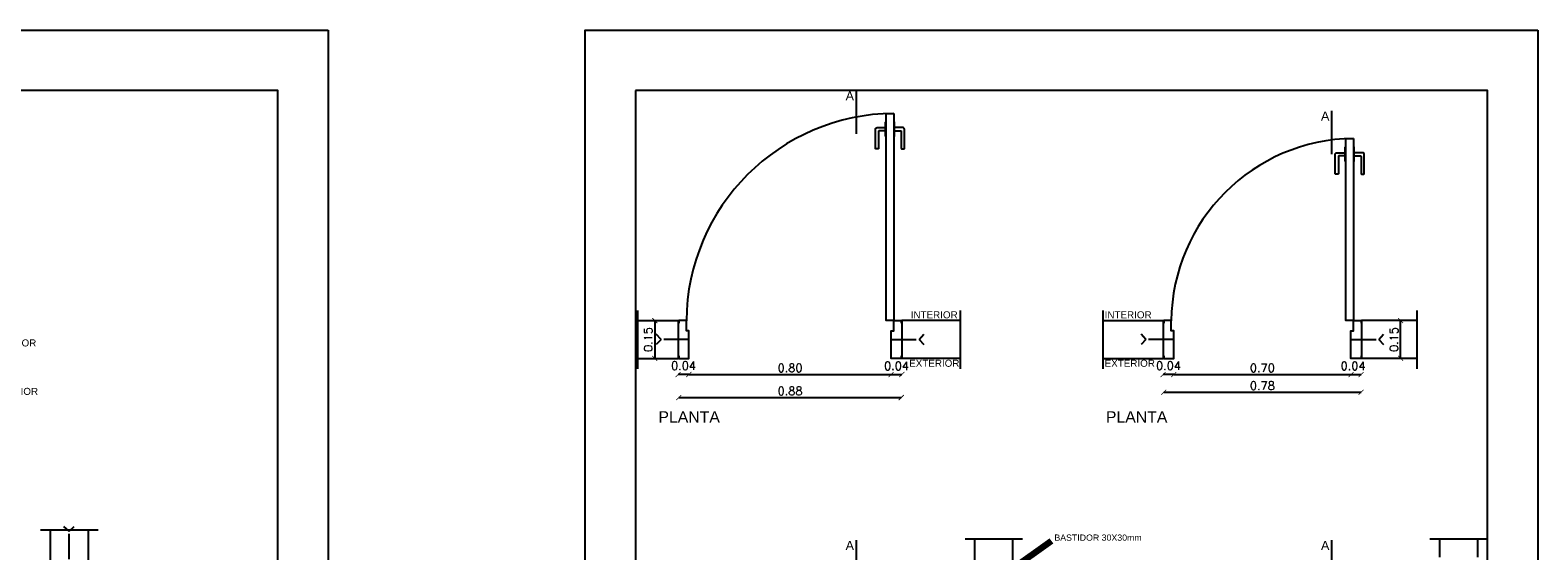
# Model space of a CAD drawing. Header units: millimetres. Extents: x 201 to 840, y 135 to 685.
# Tile 214 of 219: x 425.06 to 431.06, y 330.43 to 332.5. Entities that reach past the tile are written whole.
import ezdxf

# ---------------------------------------------------------------- set-up
doc = ezdxf.new("R2010")
doc.units = ezdxf.units.MM
doc.linetypes.add('HIDDEN2', pattern=[0.1875, 0.125, -0.0625])
for name, color, linetype in [('01', 1, 'Continuous'), ('03', 3, 'Continuous'), ('ABERTURAS', 2, 'Continuous'), ('COTA DETALLE', 1, 'Continuous'), ('LAMINA', 6, 'Continuous'), ('LINEA DE CORTE', 4, 'Continuous'), ('LLAMADAS', 1, 'Continuous'), ('muro', 6, 'Continuous'), ('TEXTO DETALLE', 2, 'Continuous')]:
    doc.layers.add(name, color=color, linetype=linetype)
doc.styles.add('ARIAL', font='arial.ttf', dxfattribs={"height": 0.06})
doc.styles.add('ROMANS', font='romans.shx')
doc.styles.add('STYLE1', font='ARIALUNI.TTF', dxfattribs={"height": 0.09})
doc.dimstyles.new('cota', dxfattribs={"dimscale": 0, "dimtxt": 0.11, "dimasz": 0.15, "dimexe": 0, "dimexo": 1.15, "dimgap": 0, "dimtad": 0, "dimzin": 0, "dimdsep": 46, "dimtxsty": 'STYLE1', "dimblk": 'OPEN90', "dimblk1": 'OPEN90', "dimblk2": 'CLOSEDBLANK', "dimcen": 1, "dimse1": 1, "dimse2": 1, "dimclrd": 1, "dimclre": 1, "dimclrt": 3, "dimadec": 0, "dimazin": 0, "dimtfac": 1, "dimtmove": 2, "dimatfit": 1, "dimldrblk": 'OPEN90', "dimfxl": 1, "dimtolj": 1, "dimtzin": 0, "dimarcsym": 0})
doc.dimstyles.new('COTAS5', dxfattribs={"dimscale": 0, "dimtxt": 0.05, "dimasz": 0.03, "dimexe": 0.18, "dimexo": 0.06, "dimgap": 0.01, "dimtad": 1, "dimzin": 1, "dimdsep": 46, "dimtxsty": 'ROMANS', "dimblk1": 'ARCHTICK', "dimblk2": 'ARCHTICK', "dimsah": 1, "dimcen": 0.2, "dimse1": 1, "dimse2": 1, "dimclrd": 1, "dimclre": 1, "dimclrt": 2, "dimazin": 0, "dimtfac": 3, "dimtmove": 2, "dimatfit": 3, "dimldrblk": 'ARCHTICK', "dimfxl": 1, "dimtolj": 1, "dimtzin": 0, "dimarcsym": 0})

# ---------------------------------------------------------------- blocks, each defined once
blk = doc.blocks.new('_ARCHTICK')
at = {"color": 0, "linetype": 'ByBlock', "const_width": 0.15}
blk.add_lwpolyline([(-0.5, -0.5), (0.5, 0.5)], dxfattribs=at)
blk = doc.blocks.new('*D122')
at = {"layer": 'COTA DETALLE', "color": 1, "ltscale": 0.01}
blk.add_line((427.5442, 331.347), (427.5442, 331.197), dxfattribs=at)
at = {"layer": 'DEFPOINTS', "color": 0, "ltscale": 0.01}
for p in [(427.579, 331.347), (427.5442, 331.197), (427.579, 331.197)]:
    blk.add_point(p, dxfattribs=at)
at = {"layer": 'COTA DETALLE', "color": 1, "ltscale": 0.01, "xscale": 0.02, "yscale": 0.02, "zscale": 0.02}
for p, rotation in [((427.5442, 331.347), 90), ((427.5442, 331.197), 270)]:
    blk.add_blockref('_ARCHTICK', p, dxfattribs=dict(at, rotation=rotation))
at = {"layer": 'COTA DETALLE', "color": 2, "ltscale": 0.01, "insert": (427.5177, 331.272), "char_height": 0.033, "attachment_point": 5, "rotation": 90, "style": 'ROMANS'}
blk.add_mtext('\\A1;0.15', dxfattribs=at)
blk = doc.blocks.new('*D124')
at = {"layer": 'COTA DETALLE', "color": 1, "ltscale": 0.01}
blk.add_line((427.6797, 331.1325), (427.6372, 331.1325), dxfattribs=at)
at = {"layer": 'DEFPOINTS', "color": 0, "ltscale": 0.01}
for p in [(427.6372, 331.197), (427.6797, 331.197), (427.6372, 331.1325)]:
    blk.add_point(p, dxfattribs=at)
at = {"layer": 'COTA DETALLE', "color": 1, "ltscale": 0.01, "xscale": 0.02, "yscale": 0.02, "zscale": 0.02, "rotation": 180}
blk.add_blockref('_ARCHTICK', (427.6372, 331.1325), dxfattribs=at)
at = {"layer": 'COTA DETALLE', "color": 1, "ltscale": 0.01, "xscale": 0.02, "yscale": 0.02, "zscale": 0.02}
blk.add_blockref('_ARCHTICK', (427.6797, 331.1325), dxfattribs=at)
at = {"layer": 'COTA DETALLE', "color": 2, "ltscale": 0.01, "insert": (427.6584, 331.1679), "char_height": 0.033, "attachment_point": 5, "style": 'ROMANS'}
blk.add_mtext('\\A1;0.04', dxfattribs=at)
blk = doc.blocks.new('*D125')
at = {"layer": 'COTA DETALLE', "color": 1, "ltscale": 0.01}
blk.add_line((427.6797, 331.1325), (428.4846, 331.1325), dxfattribs=at)
at = {"layer": 'DEFPOINTS', "color": 0, "ltscale": 0.01}
for p in [(427.6797, 331.197), (428.4846, 331.197), (428.4846, 331.1325)]:
    blk.add_point(p, dxfattribs=at)
at = {"layer": 'COTA DETALLE', "color": 1, "ltscale": 0.01, "xscale": 0.02, "yscale": 0.02, "zscale": 0.02, "rotation": 180}
blk.add_blockref('_ARCHTICK', (427.6797, 331.1325), dxfattribs=at)
at = {"layer": 'COTA DETALLE', "color": 1, "ltscale": 0.01, "xscale": 0.02, "yscale": 0.02, "zscale": 0.02}
blk.add_blockref('_ARCHTICK', (428.4846, 331.1325), dxfattribs=at)
at = {"layer": 'COTA DETALLE', "color": 2, "ltscale": 0.01, "insert": (428.0822, 331.159), "char_height": 0.033, "attachment_point": 5, "style": 'ROMANS'}
blk.add_mtext('\\A1;0.80', dxfattribs=at)
blk = doc.blocks.new('*D126')
at = {"layer": 'COTA DETALLE', "color": 1, "ltscale": 0.01}
blk.add_line((428.4846, 331.1325), (428.5272, 331.1325), dxfattribs=at)
at = {"layer": 'DEFPOINTS', "color": 0, "ltscale": 0.01}
for p in [(428.4846, 331.197), (428.5272, 331.197), (428.5272, 331.1325)]:
    blk.add_point(p, dxfattribs=at)
at = {"layer": 'COTA DETALLE', "color": 1, "ltscale": 0.01, "xscale": 0.02, "yscale": 0.02, "zscale": 0.02, "rotation": 180}
blk.add_blockref('_ARCHTICK', (428.4846, 331.1325), dxfattribs=at)
at = {"layer": 'COTA DETALLE', "color": 1, "ltscale": 0.01, "xscale": 0.02, "yscale": 0.02, "zscale": 0.02}
blk.add_blockref('_ARCHTICK', (428.5272, 331.1325), dxfattribs=at)
at = {"layer": 'COTA DETALLE', "color": 2, "ltscale": 0.01, "insert": (428.5059, 331.167), "char_height": 0.033, "attachment_point": 5, "style": 'ROMANS'}
blk.add_mtext('\\A1;0.04', dxfattribs=at)
blk = doc.blocks.new('*D127')
at = {"layer": 'COTA DETALLE', "color": 1, "ltscale": 0.01}
blk.add_line((427.6397, 331.0409), (428.5246, 331.0409), dxfattribs=at)
at = {"layer": 'DEFPOINTS', "color": 0, "ltscale": 0.01}
for p in [(427.6397, 331.197), (428.5246, 331.197), (428.5246, 331.0409)]:
    blk.add_point(p, dxfattribs=at)
at = {"layer": 'COTA DETALLE', "color": 1, "ltscale": 0.01, "xscale": 0.02, "yscale": 0.02, "zscale": 0.02, "rotation": 180}
blk.add_blockref('_ARCHTICK', (427.6397, 331.0409), dxfattribs=at)
at = {"layer": 'COTA DETALLE', "color": 1, "ltscale": 0.01, "xscale": 0.02, "yscale": 0.02, "zscale": 0.02}
blk.add_blockref('_ARCHTICK', (428.5246, 331.0409), dxfattribs=at)
at = {"layer": 'COTA DETALLE', "color": 2, "ltscale": 0.01, "insert": (428.0822, 331.0674), "char_height": 0.033, "attachment_point": 5, "style": 'ROMANS'}
blk.add_mtext('\\A1;0.88', dxfattribs=at)
blk = doc.blocks.new('*D128')
at = {"layer": 'COTA DETALLE', "color": 1, "ltscale": 0.01}
blk.add_line((429.6089, 331.1325), (429.5664, 331.1325), dxfattribs=at)
at = {"layer": 'DEFPOINTS', "color": 0, "ltscale": 0.01}
for p in [(429.5664, 331.197), (429.6089, 331.197), (429.5664, 331.1325)]:
    blk.add_point(p, dxfattribs=at)
at = {"layer": 'COTA DETALLE', "color": 1, "ltscale": 0.01, "xscale": 0.02, "yscale": 0.02, "zscale": 0.02, "rotation": 180}
blk.add_blockref('_ARCHTICK', (429.5664, 331.1325), dxfattribs=at)
at = {"layer": 'COTA DETALLE', "color": 1, "ltscale": 0.01, "xscale": 0.02, "yscale": 0.02, "zscale": 0.02}
blk.add_blockref('_ARCHTICK', (429.6089, 331.1325), dxfattribs=at)
at = {"layer": 'COTA DETALLE', "color": 2, "ltscale": 0.01, "insert": (429.5877, 331.1679), "char_height": 0.033, "attachment_point": 5, "style": 'ROMANS'}
blk.add_mtext('\\A1;0.04', dxfattribs=at)
blk = doc.blocks.new('*D129')
at = {"layer": 'COTA DETALLE', "color": 1, "ltscale": 0.01}
blk.add_line((429.6089, 331.1325), (430.3139, 331.1325), dxfattribs=at)
at = {"layer": 'DEFPOINTS', "color": 0, "ltscale": 0.01}
for p in [(429.6089, 331.197), (430.3139, 331.197), (430.3139, 331.1325)]:
    blk.add_point(p, dxfattribs=at)
at = {"layer": 'COTA DETALLE', "color": 1, "ltscale": 0.01, "xscale": 0.02, "yscale": 0.02, "zscale": 0.02, "rotation": 180}
blk.add_blockref('_ARCHTICK', (429.6089, 331.1325), dxfattribs=at)
at = {"layer": 'COTA DETALLE', "color": 1, "ltscale": 0.01, "xscale": 0.02, "yscale": 0.02, "zscale": 0.02}
blk.add_blockref('_ARCHTICK', (430.3139, 331.1325), dxfattribs=at)
at = {"layer": 'COTA DETALLE', "color": 2, "ltscale": 0.01, "insert": (429.9614, 331.159), "char_height": 0.033, "attachment_point": 5, "style": 'ROMANS'}
blk.add_mtext('\\A1;0.70', dxfattribs=at)
blk = doc.blocks.new('*D130')
at = {"layer": 'COTA DETALLE', "color": 1, "ltscale": 0.01}
blk.add_line((430.3139, 331.1325), (430.3539, 331.1325), dxfattribs=at)
at = {"layer": 'DEFPOINTS', "color": 0, "ltscale": 0.01}
for p in [(430.3139, 331.197), (430.3539, 331.197), (430.3539, 331.1325)]:
    blk.add_point(p, dxfattribs=at)
at = {"layer": 'COTA DETALLE', "color": 1, "ltscale": 0.01, "xscale": 0.02, "yscale": 0.02, "zscale": 0.02, "rotation": 180}
blk.add_blockref('_ARCHTICK', (430.3139, 331.1325), dxfattribs=at)
at = {"layer": 'COTA DETALLE', "color": 1, "ltscale": 0.01, "xscale": 0.02, "yscale": 0.02, "zscale": 0.02}
blk.add_blockref('_ARCHTICK', (430.3539, 331.1325), dxfattribs=at)
at = {"layer": 'COTA DETALLE', "color": 2, "ltscale": 0.01, "insert": (430.3222, 331.167), "char_height": 0.033, "attachment_point": 5, "style": 'ROMANS'}
blk.add_mtext('\\A1;0.04', dxfattribs=at)
blk = doc.blocks.new('*D131')
at = {"layer": 'COTA DETALLE', "color": 1, "ltscale": 0.01}
blk.add_line((429.5689, 331.0618), (430.3539, 331.0618), dxfattribs=at)
at = {"layer": 'DEFPOINTS', "color": 0, "ltscale": 0.01}
for p in [(429.5689, 331.197), (430.3539, 331.197), (430.3539, 331.0618)]:
    blk.add_point(p, dxfattribs=at)
at = {"layer": 'COTA DETALLE', "color": 1, "ltscale": 0.01, "xscale": 0.02, "yscale": 0.02, "zscale": 0.02, "rotation": 180}
blk.add_blockref('_ARCHTICK', (429.5689, 331.0618), dxfattribs=at)
at = {"layer": 'COTA DETALLE', "color": 1, "ltscale": 0.01, "xscale": 0.02, "yscale": 0.02, "zscale": 0.02}
blk.add_blockref('_ARCHTICK', (430.3539, 331.0618), dxfattribs=at)
at = {"layer": 'COTA DETALLE', "color": 2, "ltscale": 0.01, "insert": (429.9614, 331.0883), "char_height": 0.033, "attachment_point": 5, "style": 'ROMANS'}
blk.add_mtext('\\A1;0.78', dxfattribs=at)
blk = doc.blocks.new('*D156')
at = {"layer": 'COTA DETALLE', "color": 1, "ltscale": 0.01}
blk.add_line((430.5112, 331.197), (430.5112, 331.347), dxfattribs=at)
at = {"layer": 'DEFPOINTS', "color": 0, "ltscale": 0.01}
for p in [(430.466, 331.347), (430.5112, 331.347), (430.4661, 331.197)]:
    blk.add_point(p, dxfattribs=at)
at = {"layer": 'COTA DETALLE', "color": 1, "ltscale": 0.01, "xscale": 0.02, "yscale": 0.02, "zscale": 0.02}
for p, rotation in [((430.5112, 331.347), 90), ((430.5112, 331.197), 270)]:
    blk.add_blockref('_ARCHTICK', p, dxfattribs=dict(at, rotation=rotation))
at = {"layer": 'COTA DETALLE', "color": 2, "ltscale": 0.01, "insert": (430.4847, 331.272), "char_height": 0.033, "attachment_point": 5, "rotation": 90, "style": 'ROMANS'}
blk.add_mtext('\\A1;0.15', dxfattribs=at)
blk = doc.blocks.new('_ClosedBlank')
at = {"color": 0, "linetype": 'ByBlock', "lineweight": -2}
for p, q in [((-1, 0.17), (0, 0)), ((-1, 0.17), (-1, -0.17)), ((0, 0), (-1, -0.17))]:
    blk.add_line(p, q, dxfattribs=at)
blk = doc.blocks.new('_OPEN90')
at = {"color": 0, "linetype": 'ByBlock'}
for p, q in [((0, 0), (-1, 0)), ((-0.5, 0.5), (0, 0)), ((0, 0), (-0.5, -0.5))]:
    blk.add_line(p, q, dxfattribs=at)

msp = doc.modelspace()

# ---------------------------------------------------------------- linework, layer by layer
for points in [[(426.2444, 332.5032), (426.2444, 326.4042), (422.4538, 326.4042), (422.4538, 332.5032)], [(431.0574, 332.5032), (431.0574, 326.4042), (427.2667, 326.4042), (427.2667, 332.5032)]]:
    msp.add_lwpolyline(points, close=True)
at = {"layer": '01', "ltscale": 0.01}
for p, q in [((427.4755, 331.3881), (427.4755, 331.1559)), ((428.7585, 331.3881), (428.7585, 331.1559)), ((429.3269, 331.3881), (429.3269, 331.1559)), ((430.5757, 331.3881), (430.5757, 331.1559))]:
    msp.add_line(p, q, dxfattribs=at)
at = {"layer": '01'}
for p, q in [((425.329, 330.5127), (425.0998, 330.5127)), ((429.0075, 330.4776), (428.7783, 330.4776)), ((430.8567, 330.4776), (430.6275, 330.4776))]:
    msp.add_line(p, q, dxfattribs=at)
at = {"layer": '03', "linetype": 'HIDDEN2', "ltscale": 0.1}
for p, q in [((427.5691, 331.272), (427.5497, 331.293)), ((427.5691, 331.272), (427.5497, 331.252)), ((427.6797, 331.272), (427.5691, 331.272)), ((428.4846, 331.272), (428.5953, 331.272)), ((428.5953, 331.272), (428.6147, 331.293)), ((428.5953, 331.272), (428.6147, 331.252)), ((429.4983, 331.272), (429.4789, 331.293)), ((429.4983, 331.272), (429.4789, 331.2519)), ((429.6089, 331.272), (429.4983, 331.272)), ((430.3139, 331.272), (430.4245, 331.272)), ((430.4245, 331.272), (430.4439, 331.293)), ((430.4245, 331.272), (430.4439, 331.252)), ((425.2144, 330.509), (425.1934, 330.5284)), ((425.2144, 330.509), (425.2344, 330.5284)), ((425.2144, 330.3983), (425.2144, 330.509))]:
    msp.add_line(p, q, dxfattribs=at)
at = {"layer": 'ABERTURAS'}
for points in [[(428.4646, 332.0812), (428.4614, 332.0812), (428.4614, 332.137), (428.4646, 332.137)], [(428.4946, 332.0812), (428.4979, 332.0812), (428.4979, 332.137), (428.4946, 332.137)], [(430.2939, 331.9812), (430.2907, 331.9812), (430.2907, 332.037), (430.2939, 332.037)], [(430.3239, 331.9812), (430.3271, 331.9812), (430.3271, 332.037), (430.3239, 332.037)]]:
    msp.add_lwpolyline(points, dxfattribs=at)
at = {"layer": 'ABERTURAS', "ltscale": 0.01}
for points in [[(428.4946, 332.1719), (428.4946, 331.347), (428.4646, 331.347), (428.4646, 332.1719)], [(430.3239, 332.0719), (430.3239, 331.347), (430.2939, 331.347), (430.2939, 332.0719)]]:
    msp.add_lwpolyline(points, close=True, dxfattribs=at)
at = {"layer": 'ABERTURAS'}
for points in [[(428.4614, 332.1028), (428.4366, 332.1028, 0.414214), (428.4346, 332.1008), (428.4346, 332.0324, -0.414214), (428.4326, 332.0304), (428.424, 332.0304, -0.414214), (428.422, 332.0324), (428.422, 332.1091, -0.414214), (428.4283, 332.1154), (428.4614, 332.1154)], [(428.4979, 332.1028), (428.5226, 332.1028, -0.414214), (428.5246, 332.1008), (428.5246, 332.0324, 0.414214), (428.5266, 332.0304), (428.5353, 332.0304, 0.414214), (428.5373, 332.0324), (428.5373, 332.1091, 0.414214), (428.531, 332.1154), (428.4979, 332.1154)], [(430.2907, 332.0028), (430.2659, 332.0028, 0.414214), (430.2639, 332.0008), (430.2639, 331.9324, -0.414214), (430.2619, 331.9304), (430.2532, 331.9304, -0.414214), (430.2512, 331.9324), (430.2512, 332.0091, -0.414214), (430.2575, 332.0154), (430.2907, 332.0154)], [(430.3271, 332.0028), (430.3519, 332.0028, -0.414214), (430.3539, 332.0008), (430.3539, 331.9324, 0.414214), (430.3559, 331.9304), (430.3646, 331.9304, 0.414214), (430.3666, 331.9324), (430.3666, 332.0091, 0.414214), (430.3602, 332.0154), (430.3271, 332.0154)]]:
    msp.add_lwpolyline(points, format="xyb", dxfattribs=at)
at = {"layer": 'ABERTURAS', "ltscale": 0.01}
for points in [[(427.6397, 331.207), (427.6397, 331.197), (427.6697, 331.197), (427.6797, 331.197), (427.6797, 331.247), (427.6797, 331.306), (427.6697, 331.306), (427.6697, 331.347), (427.6397, 331.347), (427.6397, 331.337)], [(428.5246, 331.207), (428.5246, 331.197), (428.4946, 331.197), (428.4846, 331.197), (428.4846, 331.247), (428.4846, 331.306), (428.4946, 331.306), (428.4946, 331.347), (428.5246, 331.347), (428.5246, 331.337)], [(429.5689, 331.207), (429.5689, 331.197), (429.5989, 331.197), (429.6089, 331.197), (429.6089, 331.247), (429.6089, 331.306), (429.5989, 331.306), (429.5989, 331.347), (429.5689, 331.347), (429.5689, 331.337)], [(430.3539, 331.207), (430.3539, 331.197), (430.3239, 331.197), (430.3139, 331.197), (430.3139, 331.247), (430.3139, 331.306), (430.3239, 331.306), (430.3239, 331.347), (430.3539, 331.347), (430.3539, 331.337)]]:
    msp.add_lwpolyline(points, dxfattribs=at)
at = {"layer": 'ABERTURAS', "color": 1, "ltscale": 0.01}
for centre, radius, start, end in [((428.5018, 331.3398), 0.8321, 90.492, 179.508), ((430.331, 331.3398), 0.7321, 90.56, 179.44)]:
    msp.add_arc(centre, radius, start, end, dxfattribs=at)
at = {"layer": 'LAMINA'}
for points in [[(422.6538, 332.2632), (422.6538, 326.6442), (426.0444, 326.6442), (426.0444, 332.2632)], [(427.4667, 332.2632), (427.4667, 326.6442), (430.8574, 326.6442), (430.8574, 332.2632)]]:
    msp.add_lwpolyline(points, close=True, dxfattribs=at)
at = {"layer": 'LINEA DE CORTE'}
for p, q in [((428.3452, 332.2625), (428.3452, 332.0903)), ((430.2365, 332.1822), (430.2365, 332.0099)), ((428.3452, 330.473), (428.3452, 330.3008)), ((430.2365, 330.473), (430.2365, 330.3008))]:
    msp.add_line(p, q, dxfattribs=at)
at = {"layer": 'muro', "ltscale": 0.01}
for p, q in [((427.4755, 331.347), (427.6372, 331.347)), ((427.6372, 331.347), (427.6372, 331.197)), ((428.5272, 331.347), (428.5272, 331.197)), ((428.7585, 331.347), (428.5272, 331.347)), ((429.3269, 331.347), (429.5664, 331.347)), ((429.5664, 331.347), (429.5664, 331.197)), ((430.3564, 331.347), (430.3564, 331.197)), ((430.5757, 331.347), (430.3564, 331.347)), ((427.4755, 331.197), (427.6372, 331.197)), ((428.7585, 331.197), (428.5272, 331.197)), ((429.3269, 331.197), (429.5664, 331.197)), ((430.5757, 331.197), (430.3564, 331.197))]:
    msp.add_line(p, q, dxfattribs=at)
at = {"layer": 'muro'}
for p, q in [((425.1394, 330.3958), (425.1394, 330.5127)), ((425.2894, 330.5127), (425.2894, 330.3958)), ((428.8179, 330.3958), (428.8179, 330.4776)), ((428.9679, 330.4776), (428.9679, 330.3958)), ((430.6671, 330.4058), (430.6671, 330.4776)), ((430.8171, 330.4776), (430.8171, 330.4058))]:
    msp.add_line(p, q, dxfattribs=at)

# ---------------------------------------------------------------- texts
at = {"layer": 'LINEA DE CORTE', "color": 1, "style": 'ARIAL'}
for p in [(428.3032, 332.2238), (430.1945, 332.1434), (428.3032, 330.4343), (430.1945, 330.4343)]:
    msp.add_attdef('A', p, 'LETRA...', height=0.036, dxfattribs=at)
at = {"layer": 'LLAMADAS', "color": 2, "ltscale": 0.01, "insert": (429.1339, 330.496), "char_height": 0.025, "attachment_point": 1, "style": 'ARIAL'}
msp.add_mtext('BASTIDOR 30X30mm', dxfattribs=at)
at = {"layer": 'TEXTO DETALLE', "ltscale": 3.5, "style": 'ARIAL'}
for s, p in [('INTERIOR', (428.5623, 331.3563)), ('INTERIOR', (429.3339, 331.3563)), ('INTERIOR', (424.8966, 331.2444)), ('EXTERIOR', (428.5562, 331.1635)), ('EXTERIOR', (429.3339, 331.1635)), ('EXTERIOR', (424.8905, 331.0516))]:
    msp.add_text(s, height=0.028, dxfattribs=at).set_placement(p)
at = {"layer": 'TEXTO DETALLE', "char_height": 0.045, "width": 1.49703, "attachment_point": 1, "style": 'ARIAL'}
for insert in [(427.5585, 330.9865), (429.3389, 330.9865)]:
    msp.add_mtext('PLANTA', dxfattribs=dict(at, insert=insert))

# ---------------------------------------------------------------- dimensions: what is measured, and where the dimension line sits
at = {"layer": 'COTA DETALLE', "ltscale": 0.01}
for base, p1, p2, picture, middle in [((427.5442, 331.197), (427.579, 331.347), (427.579, 331.197), '*D122', (427.5177, 331.272)), ((430.5112, 331.347), (430.4661, 331.197), (430.466, 331.347), '*D156', (430.4847, 331.272))]:
    dim = msp.add_linear_dim(base=base, p1=p1, p2=p2, angle=90, dimstyle='COTAS5', override={"dimscale": 1, "dimtxt": 0.033, "dimasz": 0.02, "dimdec": 2, "dimlwd": 65535}, dxfattribs=at)
    dim.commit()
    dim.dimension.update_dxf_attribs({"geometry": picture, "text_midpoint": middle})
for base, p1, p2, picture, middle in [((427.6372, 331.1325), (427.6797, 331.197), (427.6372, 331.197), '*D124', (427.6584, 331.1679)), ((428.5272, 331.1325), (428.4846, 331.197), (428.5272, 331.197), '*D126', (428.5059, 331.167)), ((429.5664, 331.1325), (429.6089, 331.197), (429.5664, 331.197), '*D128', (429.5877, 331.1679)), ((430.3539, 331.1325), (430.3139, 331.197), (430.3539, 331.197), '*D130', (430.3222, 331.167))]:
    dim = msp.add_linear_dim(base=base, p1=p1, p2=p2, dimstyle='COTAS5', override={"dimscale": 1, "dimtxt": 0.033, "dimasz": 0.02, "dimdec": 2, "dimlwd": 65535}, dxfattribs=at)
    dim.commit()
    dim.dimension.update_dxf_attribs({"geometry": picture, "text_midpoint": middle, "dimtype": 160})
for base, p1, p2, picture, middle in [((428.5246, 331.0409), (427.6397, 331.197), (428.5246, 331.197), '*D127', (428.0822, 331.0674)), ((428.4846, 331.1325), (427.6797, 331.197), (428.4846, 331.197), '*D125', (428.0822, 331.159)), ((430.35387, 331.06175), (429.56895, 331.19699), (430.35387, 331.19698), '*D131', (429.96141, 331.08825)), ((430.31387, 331.13248), (429.60895, 331.19699), (430.31387, 331.19698), '*D129', (429.96141, 331.15898))]:
    dim = msp.add_linear_dim(base=base, p1=p1, p2=p2, dimstyle='COTAS5', override={"dimscale": 1, "dimtxt": 0.033, "dimasz": 0.02, "dimdec": 2, "dimlwd": 65535}, dxfattribs=at)
    dim.commit()
    dim.dimension.update_dxf_attribs({"geometry": picture, "text_midpoint": middle})

# ---------------------------------------------------------------- leaders
at = {"layer": 'LLAMADAS', "ltscale": 0.8}
msp.add_leader([(428.9606, 330.3549), (429.1228, 330.4713)], dimstyle='cota', override={"dimscale": 1, "dimasz": 0.04, "dimlwd": 65535}, dxfattribs=at)

doc.saveas('drawing.dxf')
